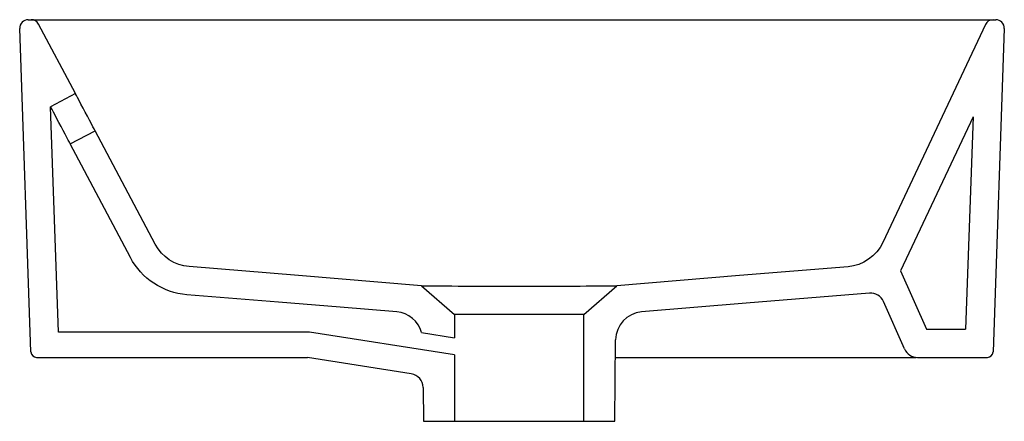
# Model space of a CAD drawing. Header units: millimetres. Extents: x 4495.227 to 4495.577, y 2881.31 to 2881.453.
import ezdxf

# ---------------------------------------------------------------- set-up
doc = ezdxf.new("R2010")
doc.units = ezdxf.units.MM
doc.layers.add('SANINDUSA', color=3, linetype='Continuous')

msp = doc.modelspace()

# ---------------------------------------------------------------- linework, layer by layer
at = {"layer": 'SANINDUSA'}
for p, q in [((4495.230215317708, 2881.452942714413), (4495.23130248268, 2881.452942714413)), ((4495.23130248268, 2881.452942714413), (4495.240572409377, 2881.452942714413)), ((4495.240572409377, 2881.452942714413), (4495.270263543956, 2881.452942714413)), ((4495.270263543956, 2881.452942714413), (4495.534105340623, 2881.452942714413)), ((4495.534105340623, 2881.452942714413), (4495.562012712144, 2881.452942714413)), ((4495.562012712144, 2881.452942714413), (4495.573012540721, 2881.452942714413)), ((4495.573012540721, 2881.452942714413), (4495.574002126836, 2881.452942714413)), ((4495.23123181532, 2881.334872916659), (4495.227217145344, 2881.449838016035)), ((4495.247001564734, 2881.426700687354), (4495.233953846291, 2881.451346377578)), ((4495.577000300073, 2881.449838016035), (4495.572985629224, 2881.334872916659)), ((4495.247001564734, 2881.426700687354), (4495.238163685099, 2881.422021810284)), ((4495.238196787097, 2881.421959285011), (4495.238163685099, 2881.422021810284)), ((4495.240991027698, 2881.341942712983), (4495.238196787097, 2881.421959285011)), ((4495.565895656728, 2881.418379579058), (4495.540164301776, 2881.363700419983)), ((4495.565895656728, 2881.418379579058), (4495.563261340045, 2881.342942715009)), ((4495.245182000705, 2881.408764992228), (4495.254019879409, 2881.413443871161)), ((4495.540164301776, 2881.363700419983), (4495.549406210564, 2881.342942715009)), ((4495.369920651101, 2881.358389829), (4495.381633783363, 2881.348207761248)), ((4495.427633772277, 2881.348207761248), (4495.439347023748, 2881.358389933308)), ((4495.404633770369, 2881.348207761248), (4495.381633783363, 2881.348207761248)), ((4495.381633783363, 2881.348207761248), (4495.381633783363, 2881.339877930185)), ((4495.427633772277, 2881.348207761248), (4495.404633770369, 2881.348207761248)), ((4495.427633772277, 2881.310207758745), (4495.427633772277, 2881.348207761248)), ((4495.33022212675, 2881.341942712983), (4495.240991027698, 2881.341942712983)), ((4495.381633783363, 2881.333803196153), (4495.33022212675, 2881.341942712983)), ((4495.369996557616, 2881.341720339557), (4495.381633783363, 2881.339877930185)), ((4495.549406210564, 2881.342942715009), (4495.563261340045, 2881.342942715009)), ((4495.43860019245, 2881.310207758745), (4495.438924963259, 2881.339222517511)), ((4495.233230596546, 2881.332942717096), (4495.329514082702, 2881.332942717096)), ((4495.36631492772, 2881.327116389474), (4495.329514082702, 2881.332942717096)), ((4495.381633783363, 2881.333803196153), (4495.381633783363, 2881.310207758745)), ((4495.438832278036, 2881.332942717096), (4495.535523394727, 2881.332942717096)), ((4495.535523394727, 2881.332942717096), (4495.545716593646, 2881.332942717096)), ((4495.546159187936, 2881.332942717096), (4495.570986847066, 2881.332942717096)), ((4495.370532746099, 2881.322233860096), (4495.37066736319, 2881.310207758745)), ((4495.37066736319, 2881.310207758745), (4495.381633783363, 2881.310207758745)), ((4495.381633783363, 2881.310207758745), (4495.427633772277, 2881.310207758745)), ((4495.427633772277, 2881.310207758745), (4495.43860019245, 2881.310207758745))]:
    msp.add_line(p, q, dxfattribs=at)
for points in [[(4495.570298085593, 2881.451220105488), (4495.533824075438, 2881.373712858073, -0.2683867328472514), (4495.521482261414, 2881.365150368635), (4495.48297012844, 2881.361980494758), (4495.439347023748, 2881.358389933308)], [(4495.369920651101, 2881.358389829), (4495.326231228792, 2881.361983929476), (4495.287400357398, 2881.365178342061, -0.2558258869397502), (4495.275373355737, 2881.373109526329), (4495.254019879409, 2881.413443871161)], [(4495.361163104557, 2881.349076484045), (4495.341034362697, 2881.350732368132), (4495.319118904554, 2881.352535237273), (4495.286580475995, 2881.355212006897, -0.2558258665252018), (4495.266535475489, 2881.36843064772), (4495.245182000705, 2881.408764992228)], [(4495.541591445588, 2881.33590903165), (4495.534073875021, 2881.3527937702, 0.3186856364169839), (4495.529095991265, 2881.35574323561), (4495.485306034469, 2881.352138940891), (4495.448104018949, 2881.349076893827)]]:
    msp.add_lwpolyline(points, format="xyb", dxfattribs=at)
for points in [[(4495.254019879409, 2881.413443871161), (4495.253931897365, 2881.413610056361), (4495.25367236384, 2881.414100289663), (4495.253254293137, 2881.414889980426), (4495.2526986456, 2881.415939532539), (4495.252033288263, 2881.417196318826), (4495.251291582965, 2881.41859731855), (4495.250510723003, 2881.420072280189), (4495.249729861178, 2881.421547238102), (4495.248988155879, 2881.422948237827), (4495.248322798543, 2881.424205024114), (4495.247767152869, 2881.425254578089), (4495.247349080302, 2881.426044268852), (4495.247089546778, 2881.426534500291), (4495.247001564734, 2881.426700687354)], [(4495.245182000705, 2881.408764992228), (4495.245101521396, 2881.408917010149), (4495.244863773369, 2881.409366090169), (4495.244479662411, 2881.410091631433), (4495.243966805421, 2881.411060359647), (4495.243348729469, 2881.412227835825), (4495.242653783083, 2881.413540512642), (4495.241913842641, 2881.414938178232), (4495.2411628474, 2881.416356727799), (4495.240435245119, 2881.417731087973), (4495.239764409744, 2881.418998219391), (4495.239181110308, 2881.420100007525), (4495.23871210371, 2881.420985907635), (4495.238378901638, 2881.421615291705), (4495.238196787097, 2881.421959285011)]]:
    msp.add_lwpolyline(points, dxfattribs=at)
for centre, radius, start, end in [((4495.230215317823, 2881.449942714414), 0.00299999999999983, 90, 182.0000000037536), ((4495.231302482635, 2881.449942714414), 0.002999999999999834, 27.89727101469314, 89.99999713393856), ((4495.573012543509, 2881.449942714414), 0.00299999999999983, 89.99999973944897, 154.7988763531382), ((4495.574002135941, 2881.449942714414), 0.00299999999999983, 357.9999999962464, 90), ((4495.394608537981, 2883.69126887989), 2.333009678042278, 269.393685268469, 270.2457577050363), ((4495.414290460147, 2883.804471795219), 2.446210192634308, 269.7738178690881, 270.5868916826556), ((4495.360343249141, 2881.33911018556), 0.009999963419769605, 15.13037757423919, 85.29727887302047), ((4495.448924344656, 2881.339110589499), 0.01000000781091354, 94.7054038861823, 179.3586868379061), ((4495.23323059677, 2881.334942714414), 0.00200000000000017, 182.0000000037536, 270), ((4495.546159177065, 2881.337942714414), 0.005000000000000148, 203.999999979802, 270.0000018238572), ((4495.570986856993, 2881.334942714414), 0.00200000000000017, 270, 357.9999999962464), ((4495.365533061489, 2881.322177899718), 0.005000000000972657, 0.641283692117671, 81.00357584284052)]:
    msp.add_arc(centre, radius, start, end, dxfattribs=at)

doc.saveas('drawing.dxf')
